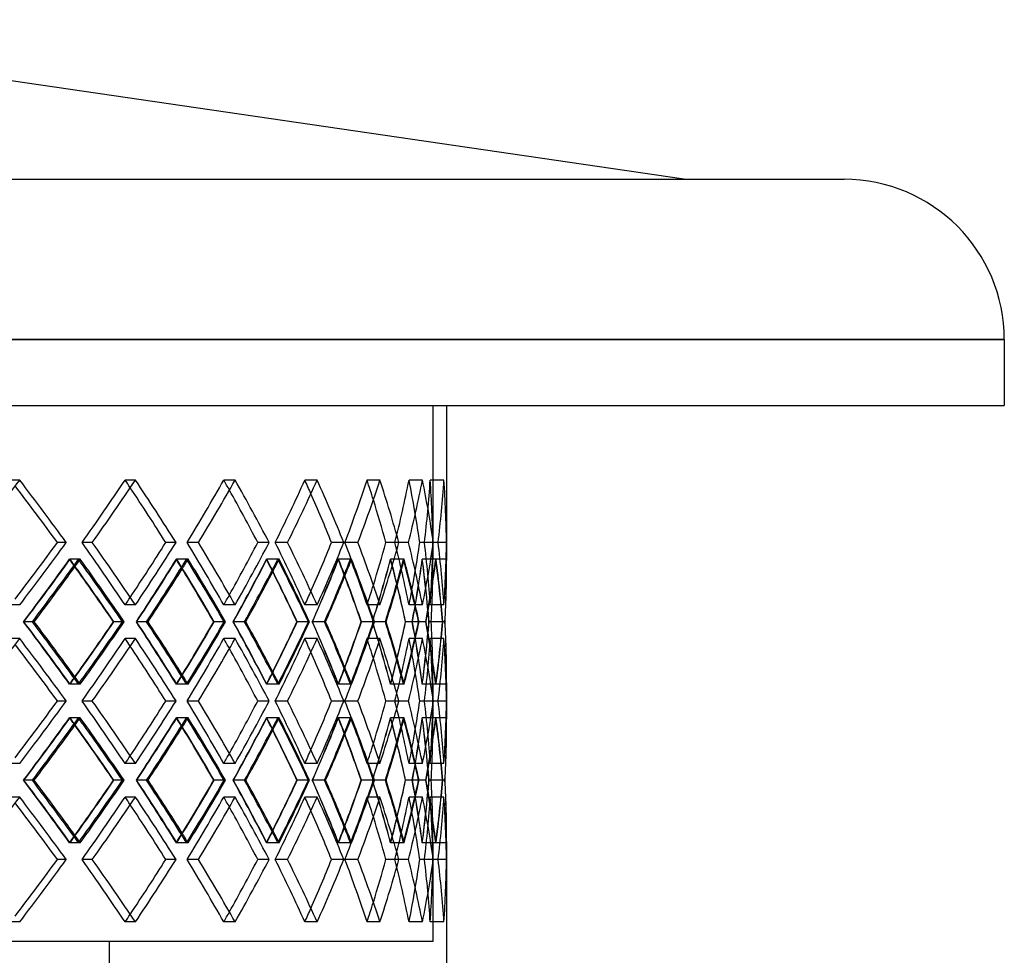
# Model space of a CAD drawing. Header units: millimetres. Extents: x -320 to 320, y -170 to 171.
# Tile 6 of 6: x 141 to 320, y 1 to 171. Entities that reach past the tile are written whole.
import ezdxf

# ---------------------------------------------------------------- set-up
doc = ezdxf.new("R2010")
doc.units = ezdxf.units.MM
doc.layers.add('HIDDEN', color=7, linetype='Continuous')
doc.layers.add('THICK', color=7, linetype='Continuous')

msp = doc.modelspace()

# ---------------------------------------------------------------- linework, layer by layer
at = {"layer": 'HIDDEN'}
for p, q in [((320, 112.43), (0, 112.43)), ((0, 100.5), (216.25, 100.5)), ((216.25, 100.5), (216.25, 72.51)), ((141.23, 86.95), (139.62, 86.95)), ((162.24, 86.95), (160.38, 86.95)), ((162.24, 86.95), (160.38, 86.95)), ((180.35, 86.95), (178.29, 86.95)), ((180.35, 86.95), (178.29, 86.95)), ((195.24, 86.95), (193.01, 86.95)), ((195.24, 86.95), (193.01, 86.95)), ((206.65, 86.95), (204.28, 86.95)), ((206.65, 86.95), (204.28, 86.95)), ((214.37, 86.95), (211.92, 86.95)), ((214.37, 86.95), (211.92, 86.95)), ((218.26, 86.95), (215.77, 86.95)), ((218.26, 86.95), (215.77, 86.95)), ((149.7, 75.62), (148.08, 75.62)), ((154.41, 75.62), (152.56, 75.62)), ((154.41, 75.62), (152.56, 75.62)), ((169.62, 75.62), (167.77, 75.62)), ((173.69, 75.62), (171.62, 75.62)), ((173.69, 75.62), (171.62, 75.62)), ((186.52, 75.62), (184.46, 75.62)), ((189.86, 75.62), (187.63, 75.62)), ((189.86, 75.62), (187.63, 75.62)), ((200.09, 75.62), (197.85, 75.62)), ((202.65, 75.62), (200.29, 75.62)), ((202.65, 75.62), (200.29, 75.62)), ((210.09, 75.62), (207.72, 75.62)), ((211.82, 75.62), (209.37, 75.62)), ((211.82, 75.62), (209.37, 75.62)), ((216.34, 75.62), (213.88, 75.62)), ((217.21, 75.62), (214.71, 75.62)), ((217.21, 75.62), (214.71, 75.62)), ((218.73, 75.62), (216.23, 75.62)), ((217.21, 75.62), (216.23, 75.62)), ((151.91, 72.57), (150.29, 72.57)), ((152.24, 72.57), (150.38, 72.57)), ((171.53, 72.57), (169.68, 72.57)), ((171.82, 72.57), (169.75, 72.57)), ((188.1, 72.57), (186.03, 72.57)), ((188.33, 72.57), (186.09, 72.57)), ((201.3, 72.57), (199.07, 72.57)), ((201.48, 72.57), (199.11, 72.57)), ((210.92, 72.57), (208.55, 72.57)), ((211.04, 72.57), (208.58, 72.57)), ((216.77, 72.57), (214.31, 72.57)), ((216.83, 72.57), (214.33, 72.57)), ((218.75, 72.57), (216.25, 72.57)), ((141.23, 64.28), (139.62, 64.28)), ((162.24, 64.28), (160.38, 64.28)), ((162.24, 64.28), (160.38, 64.28)), ((180.35, 64.28), (178.29, 64.28)), ((180.35, 64.28), (178.29, 64.28)), ((195.24, 64.28), (193.01, 64.28)), ((195.24, 64.28), (193.01, 64.28)), ((206.65, 64.28), (204.28, 64.28)), ((206.65, 64.28), (204.28, 64.28)), ((214.37, 64.28), (211.92, 64.28)), ((214.37, 64.28), (211.92, 64.28)), ((218.26, 64.28), (215.77, 64.28)), ((218.26, 64.28), (215.77, 64.28)), ((143.54, 61.23), (141.93, 61.23)), ((143.54, 61.23), (141.99, 61.23)), ((160.18, 61.23), (158.32, 61.23)), ((164.26, 61.23), (162.41, 61.23)), ((164.26, 61.23), (162.46, 61.23)), ((178.6, 61.23), (176.54, 61.23)), ((182.05, 61.23), (179.99, 61.23)), ((182.05, 61.23), (180.04, 61.23)), ((193.85, 61.23), (191.61, 61.23)), ((196.59, 61.23), (194.36, 61.23)), ((196.59, 61.23), (194.4, 61.23)), ((205.63, 61.23), (203.26, 61.23)), ((207.63, 61.23), (205.26, 61.23)), ((207.63, 61.23), (205.29, 61.23)), ((213.74, 61.23), (211.29, 61.23)), ((214.95, 61.23), (212.5, 61.23)), ((214.95, 61.23), (212.52, 61.23)), ((218.04, 61.23), (215.54, 61.23)), ((218.44, 61.23), (215.95, 61.23)), ((218.44, 61.23), (215.95, 61.23)), ((141.23, 58.19), (139.62, 58.19)), ((162.24, 58.19), (160.38, 58.19)), ((162.24, 58.19), (160.38, 58.19)), ((180.35, 58.19), (178.29, 58.19)), ((180.35, 58.19), (178.29, 58.19)), ((195.24, 58.19), (193.01, 58.19)), ((195.24, 58.19), (193.01, 58.19)), ((206.65, 58.19), (204.28, 58.19)), ((206.65, 58.19), (204.28, 58.19)), ((214.37, 58.19), (211.92, 58.19)), ((214.37, 58.19), (211.92, 58.19)), ((218.26, 58.19), (215.77, 58.19)), ((218.26, 58.19), (215.77, 58.19)), ((151.91, 49.9), (150.29, 49.9)), ((152.24, 49.9), (150.38, 49.9)), ((171.53, 49.9), (169.68, 49.9)), ((171.82, 49.9), (169.75, 49.9)), ((188.1, 49.9), (186.03, 49.9)), ((188.33, 49.9), (186.09, 49.9)), ((201.3, 49.9), (199.07, 49.9)), ((201.48, 49.9), (199.11, 49.9)), ((210.92, 49.9), (208.55, 49.9)), ((211.04, 49.9), (208.58, 49.9)), ((216.77, 49.9), (214.31, 49.9)), ((216.83, 49.9), (214.33, 49.9)), ((216.25, 49.96), (216.25, 43.74)), ((218.75, 49.9), (216.25, 49.9)), ((149.7, 46.85), (148.08, 46.85)), ((154.41, 46.85), (152.56, 46.85)), ((154.41, 46.85), (152.56, 46.85)), ((169.62, 46.85), (167.77, 46.85)), ((173.69, 46.85), (171.62, 46.85)), ((173.69, 46.85), (171.62, 46.85)), ((186.52, 46.85), (184.46, 46.85)), ((189.86, 46.85), (187.63, 46.85)), ((189.86, 46.85), (187.63, 46.85)), ((200.09, 46.85), (197.85, 46.85)), ((202.65, 46.85), (200.29, 46.85)), ((202.65, 46.85), (200.29, 46.85)), ((210.09, 46.85), (207.72, 46.85)), ((211.82, 46.85), (209.37, 46.85)), ((211.82, 46.85), (209.37, 46.85)), ((216.34, 46.85), (213.88, 46.85)), ((217.21, 46.85), (214.71, 46.85)), ((217.21, 46.85), (214.71, 46.85)), ((218.73, 46.85), (216.23, 46.85)), ((217.21, 46.85), (216.23, 46.85)), ((151.91, 43.8), (150.29, 43.8)), ((152.24, 43.8), (150.38, 43.8)), ((171.53, 43.8), (169.68, 43.8)), ((171.82, 43.8), (169.75, 43.8)), ((188.1, 43.8), (186.03, 43.8)), ((188.33, 43.8), (186.09, 43.8)), ((201.3, 43.8), (199.07, 43.8)), ((201.48, 43.8), (199.11, 43.8)), ((210.92, 43.8), (208.55, 43.8)), ((211.04, 43.8), (208.58, 43.8)), ((216.77, 43.8), (214.31, 43.8)), ((216.83, 43.8), (214.33, 43.8)), ((218.75, 43.8), (216.25, 43.8)), ((141.23, 35.51), (139.62, 35.51)), ((162.24, 35.51), (160.38, 35.51)), ((162.24, 35.51), (160.38, 35.51)), ((180.35, 35.51), (178.29, 35.51)), ((180.35, 35.51), (178.29, 35.51)), ((195.24, 35.51), (193.01, 35.51)), ((195.24, 35.51), (193.01, 35.51)), ((206.65, 35.51), (204.28, 35.51)), ((206.65, 35.51), (204.28, 35.51)), ((214.37, 35.51), (211.92, 35.51)), ((214.37, 35.51), (211.92, 35.51)), ((218.26, 35.51), (215.77, 35.51)), ((218.26, 35.51), (215.77, 35.51)), ((143.54, 32.47), (141.93, 32.47)), ((143.54, 32.47), (141.99, 32.47)), ((160.18, 32.47), (158.32, 32.47)), ((164.26, 32.47), (162.41, 32.47)), ((164.26, 32.47), (162.46, 32.47)), ((178.6, 32.47), (176.54, 32.47)), ((182.05, 32.47), (179.99, 32.47)), ((182.05, 32.47), (180.04, 32.47)), ((193.85, 32.47), (191.61, 32.47)), ((196.59, 32.47), (194.36, 32.47)), ((196.59, 32.47), (194.4, 32.47)), ((205.63, 32.47), (203.26, 32.47)), ((207.63, 32.47), (205.26, 32.47)), ((207.63, 32.47), (205.29, 32.47)), ((213.74, 32.47), (211.29, 32.47)), ((214.95, 32.47), (212.5, 32.47)), ((214.95, 32.47), (212.52, 32.47)), ((218.04, 32.47), (215.54, 32.47)), ((218.44, 32.47), (215.95, 32.47)), ((218.44, 32.47), (215.95, 32.47)), ((141.23, 29.42), (139.62, 29.42)), ((162.24, 29.42), (160.38, 29.42)), ((162.24, 29.42), (160.38, 29.42)), ((180.35, 29.42), (178.29, 29.42)), ((180.35, 29.42), (178.29, 29.42)), ((195.24, 29.42), (193.01, 29.42)), ((195.24, 29.42), (193.01, 29.42)), ((206.65, 29.42), (204.28, 29.42)), ((206.65, 29.42), (204.28, 29.42)), ((214.37, 29.42), (211.92, 29.42)), ((214.37, 29.42), (211.92, 29.42)), ((218.26, 29.42), (215.77, 29.42)), ((218.26, 29.42), (215.77, 29.42)), ((151.91, 21.13), (150.29, 21.13)), ((152.24, 21.13), (150.38, 21.13)), ((171.53, 21.13), (169.68, 21.13)), ((171.82, 21.13), (169.75, 21.13)), ((188.1, 21.13), (186.03, 21.13)), ((188.33, 21.13), (186.09, 21.13)), ((201.3, 21.13), (199.07, 21.13)), ((201.48, 21.13), (199.11, 21.13)), ((210.92, 21.13), (208.55, 21.13)), ((211.04, 21.13), (208.58, 21.13)), ((216.77, 21.13), (214.31, 21.13)), ((216.83, 21.13), (214.33, 21.13)), ((216.25, 21.19), (216.25, 3.2)), ((218.75, 21.13), (216.25, 21.13)), ((149.7, 18.08), (148.08, 18.08)), ((154.41, 18.08), (152.56, 18.08)), ((154.41, 18.08), (152.56, 18.08)), ((169.62, 18.08), (167.77, 18.08)), ((173.69, 18.08), (171.62, 18.08)), ((173.69, 18.08), (171.62, 18.08)), ((186.52, 18.08), (184.46, 18.08)), ((189.86, 18.08), (187.63, 18.08)), ((189.86, 18.08), (187.63, 18.08)), ((200.09, 18.08), (197.85, 18.08)), ((202.65, 18.08), (200.29, 18.08)), ((202.65, 18.08), (200.29, 18.08)), ((210.09, 18.08), (207.72, 18.08)), ((211.82, 18.08), (209.37, 18.08)), ((211.82, 18.08), (209.37, 18.08)), ((216.34, 18.08), (213.88, 18.08)), ((217.21, 18.08), (214.71, 18.08)), ((217.21, 18.08), (214.71, 18.08)), ((218.73, 18.08), (216.23, 18.08)), ((217.21, 18.08), (216.23, 18.08)), ((141.23, 6.75), (139.62, 6.75)), ((162.24, 6.75), (160.38, 6.75)), ((162.24, 6.75), (160.38, 6.75)), ((180.35, 6.75), (178.29, 6.75)), ((180.35, 6.75), (178.29, 6.75)), ((195.24, 6.75), (193.01, 6.75)), ((195.24, 6.75), (193.01, 6.75)), ((206.65, 6.75), (204.28, 6.75)), ((206.65, 6.75), (204.28, 6.75)), ((214.37, 6.75), (211.92, 6.75)), ((214.37, 6.75), (211.92, 6.75)), ((218.26, 6.75), (215.77, 6.75)), ((218.26, 6.75), (215.77, 6.75)), ((216.25, 3.2), (0, 3.2)), ((157.5, 3.2), (157.5, -170.5))]:
    msp.add_line(p, q, dxfattribs=at)
for centre, major_axis, ratio, start_param, end_param in [((0, 86.95), (205.42, -205.42), 0.366074, 1.16803, 1.219874), ((0, 86.95), (197.65, 197.65), 0.443894, -1.205475, -1.153031), ((0, 86.95), (-197.65, -197.65), 0.443894, 1.936118, 1.988561), ((0, 86.95), (-197.65, 197.65), 0.443894, -1.994953, -1.988561), ((0, 86.95), (199.94, -199.94), 0.443894, 1.101188, 1.153031), ((0, 86.95), (191.35, 191.35), 0.526481, -1.138632, -1.086189), ((0, 86.95), (-191.35, -191.35), 0.526481, 2.00296, 2.055404), ((0, 86.95), (-191.35, 191.35), 0.526481, -2.063825, -2.055404), ((0, 86.95), (193.56, -193.56), 0.526481, 1.034345, 1.086189), ((0, 86.95), (184.19, 184.19), 0.615102, -1.07179, -1.019347), ((0, 86.95), (-184.19, -184.19), 0.615102, 2.069803, 2.122246), ((0, 86.95), (-184.19, 184.19), 0.615102, -2.133686, -2.122246), ((0, 86.95), (186.32, -186.32), 0.615102, 0.967503, 1.019347), ((0, 86.95), (176.22, 176.22), 0.711334, -1.004948, -0.952504), ((0, 86.95), (-176.22, -176.22), 0.711334, 2.136645, 2.189088), ((0, 86.95), (-176.22, 176.22), 0.711334, -2.205738, -2.189088), ((0, 86.95), (178.25, -178.25), 0.711334, 0.900661, 0.952504), ((0, 86.95), (167.45, 167.45), 0.817189, -0.938105, -0.885662), ((0, 86.95), (-167.45, -167.45), 0.817189, 2.203487, 2.255931), ((0, 86.95), (-167.45, 167.45), 0.817189, -2.284384, -2.255931), ((0, 86.95), (169.39, -169.39), 0.817189, 0.833818, 0.885662), ((0, 86.95), (157.94, 157.94), 0.935296, -0.871263, -0.818819), ((0, 86.95), (-157.94, -157.94), 0.935296, 2.27033, 2.322773), ((0, 86.95), (-157.94, 157.94), 0.935296, -2.375217, -2.322773), ((0, 86.95), (159.76, -159.76), 0.935296, 0.766976, 0.818819), ((0, 64.28), (205.42, 205.42), 0.366074, -1.219874, -1.16803), ((0, 64.28), (197.65, -197.65), 0.443894, 1.153031, 1.205475), ((0, 64.28), (-197.65, 197.65), 0.443894, -1.988561, -1.936118), ((0, 64.28), (199.94, 199.94), 0.443894, -1.153031, -1.101188), ((0, 64.28), (191.35, -191.35), 0.526481, 1.086189, 1.138632), ((0, 64.28), (-191.35, 191.35), 0.526481, -2.055404, -2.00296), ((0, 64.28), (193.56, 193.56), 0.526481, -1.086189, -1.034345), ((0, 64.28), (184.19, -184.19), 0.615102, 1.019347, 1.07179), ((0, 64.28), (-184.19, 184.19), 0.615102, -2.122246, -2.069803), ((0, 64.28), (186.32, 186.32), 0.615102, -1.019347, -0.967503), ((0, 64.28), (176.22, -176.22), 0.711334, 0.952504, 1.004948), ((0, 64.28), (-176.22, 176.22), 0.711334, -2.189088, -2.136645), ((0, 64.28), (178.25, 178.25), 0.711334, -0.952504, -0.900661), ((0, 64.28), (167.45, -167.45), 0.817189, 0.885662, 0.938105), ((0, 64.28), (-167.45, 167.45), 0.817189, -2.255931, -2.203487), ((0, 64.28), (169.39, 169.39), 0.817189, -0.885662, -0.833818), ((0, 64.28), (157.94, -157.94), 0.935296, 0.818819, 0.871263), ((0, 64.28), (-157.94, 157.94), 0.935296, -2.322773, -2.27033), ((0, 64.28), (-157.94, -157.94), 0.935296, 2.322773, 2.375217), ((0, 64.28), (159.76, 159.76), 0.935296, -0.818819, -0.766976), ((0, 58.19), (-203.07, -203.07), 0.366074, 1.935813, 1.988281), ((0, 86.95), (197.65, 197.65), 0.443894, -1.272245, -1.219593), ((0, 86.95), (-203.07, 203.07), 0.366074, -1.993482, -1.988281), ((0, 58.19), (197.65, -197.65), 0.443894, 1.167125, 1.219593), ((0, 86.95), (199.94, 199.94), 0.443894, -1.22502, -1.218831), ((0, 58.19), (199.94, -199.94), 0.443894, 1.166964, 1.218831), ((0, 58.19), (-197.65, -197.65), 0.443894, 2.002655, 2.055123), ((0, 86.95), (191.35, 191.35), 0.526481, -1.205403, -1.152751), ((0, 86.95), (-197.65, 197.65), 0.443894, -2.062052, -2.055123), ((0, 58.19), (191.35, -191.35), 0.526481, 1.100283, 1.152751), ((0, 86.95), (193.56, 193.56), 0.526481, -1.159888, -1.151989), ((0, 58.19), (193.56, -193.56), 0.526481, 1.100121, 1.151989), ((0, 58.19), (-191.35, -191.35), 0.526481, 2.069497, 2.121965), ((0, 86.95), (184.19, 184.19), 0.615102, -1.138561, -1.085908), ((0, 86.95), (-191.35, 191.35), 0.526481, -2.13133, -2.121965), ((0, 58.19), (184.19, -184.19), 0.615102, 1.03344, 1.085908), ((0, 86.95), (186.32, 186.32), 0.615102, -1.095461, -1.085146), ((0, 58.19), (186.32, -186.32), 0.615102, 1.033279, 1.085146), ((0, 58.19), (-184.19, -184.19), 0.615102, 2.13634, 2.188808), ((0, 86.95), (176.22, 176.22), 0.711334, -1.071718, -1.019066), ((0, 86.95), (-184.19, 184.19), 0.615102, -2.202039, -2.188808), ((0, 58.19), (176.22, -176.22), 0.711334, 0.966598, 1.019066), ((0, 86.95), (178.25, 178.25), 0.711334, -1.032453, -1.018304), ((0, 58.19), (178.25, -178.25), 0.711334, 0.966437, 1.018304), ((0, 58.19), (-176.22, -176.22), 0.711334, 2.203182, 2.25565), ((0, 86.95), (167.45, 167.45), 0.817189, -1.004876, -0.952223), ((0, 86.95), (-176.22, 176.22), 0.711334, -2.276336, -2.25565), ((0, 58.19), (167.45, -167.45), 0.817189, 0.899755, 0.952223), ((0, 86.95), (169.39, 169.39), 0.817189, -0.973017, -0.951462), ((0, 58.19), (169.39, -169.39), 0.817189, 0.899594, 0.951462), ((0, 58.19), (-167.45, -167.45), 0.817189, 2.270024, 2.322493), ((0, 86.95), (157.94, 157.94), 0.935296, -0.938033, -0.885381), ((0, 86.95), (-167.45, 167.45), 0.817189, -2.365007, -2.322493), ((0, 58.19), (157.94, -157.94), 0.935296, 0.832913, 0.885381), ((0, 86.95), (159.76, 159.76), 0.935296, -0.927942, -0.884619), ((0, 58.19), (-157.94, -157.94), 0.935296, 2.336867, 2.389335), ((0, 86.95), (-157.94, 157.94), 0.935296, -2.441987, -2.389616), ((0, 86.95), (-157.94, 157.94), 0.935296, -2.389616, -2.389335), ((0, 58.19), (159.76, -159.76), 0.935296, 0.832752, 0.884619), ((0, 64.28), (-167.45, -167.45), 0.817189, 2.255931, 2.284384), ((0, 64.28), (-184.19, -184.19), 0.615102, 2.122246, 2.133686), ((0, 64.28), (-176.22, -176.22), 0.711334, 2.189088, 2.205738), ((0, 64.28), (-197.65, -197.65), 0.443894, 1.988561, 1.994953), ((0, 64.28), (-191.35, -191.35), 0.526481, 2.055404, 2.063825), ((0, 64.28), (-203.07, 203.07), 0.366074, -1.988281, -1.935813), ((0, 35.51), (197.65, -197.65), 0.443894, 1.219593, 1.272245), ((0, 64.28), (197.65, 197.65), 0.443894, -1.219593, -1.167125), ((0, 64.28), (199.94, 199.94), 0.443894, -1.218831, -1.166964), ((0, 64.28), (-197.65, 197.65), 0.443894, -2.055123, -2.002655), ((0, 35.51), (191.35, -191.35), 0.526481, 1.152751, 1.205403), ((0, 64.28), (191.35, 191.35), 0.526481, -1.152751, -1.100283), ((0, 64.28), (193.56, 193.56), 0.526481, -1.151989, -1.100121), ((0, 64.28), (-191.35, 191.35), 0.526481, -2.121965, -2.069497), ((0, 35.51), (184.19, -184.19), 0.615102, 1.085908, 1.138561), ((0, 64.28), (184.19, 184.19), 0.615102, -1.085908, -1.03344), ((0, 64.28), (186.32, 186.32), 0.615102, -1.085146, -1.033279), ((0, 64.28), (-184.19, 184.19), 0.615102, -2.188808, -2.13634), ((0, 35.51), (176.22, -176.22), 0.711334, 1.019066, 1.071718), ((0, 64.28), (176.22, 176.22), 0.711334, -1.019066, -0.966598), ((0, 64.28), (178.25, 178.25), 0.711334, -1.018304, -0.966437), ((0, 64.28), (-176.22, 176.22), 0.711334, -2.25565, -2.203182), ((0, 35.51), (167.45, -167.45), 0.817189, 0.952223, 1.004876), ((0, 64.28), (167.45, 167.45), 0.817189, -0.952223, -0.899755), ((0, 64.28), (169.39, 169.39), 0.817189, -0.951462, -0.899594), ((0, 64.28), (-167.45, 167.45), 0.817189, -2.322493, -2.270024), ((0, 35.51), (157.94, -157.94), 0.935296, 0.885381, 0.938033), ((0, 64.28), (157.94, 157.94), 0.935296, -0.885381, -0.832913), ((0, 64.28), (-157.94, 157.94), 0.935296, -2.389335, -2.336867), ((0, 35.51), (-157.94, -157.94), 0.935296, 2.389616, 2.441987), ((0, 64.28), (159.76, 159.76), 0.935296, -0.884619, -0.832752), ((0, 35.51), (-167.45, -167.45), 0.817189, 2.322493, 2.365007), ((0, 35.51), (159.76, -159.76), 0.935296, 0.884619, 0.927942), ((0, 58.19), (205.42, -205.42), 0.366074, 1.16803, 1.219874), ((0, 58.19), (197.65, 197.65), 0.443894, -1.205475, -1.153031), ((0, 58.19), (-197.65, -197.65), 0.443894, 1.936118, 1.988561), ((0, 58.19), (-197.65, 197.65), 0.443894, -1.994953, -1.988561), ((0, 58.19), (199.94, -199.94), 0.443894, 1.101188, 1.153031), ((0, 58.19), (191.35, 191.35), 0.526481, -1.138632, -1.086189), ((0, 58.19), (-191.35, -191.35), 0.526481, 2.00296, 2.055404), ((0, 58.19), (-191.35, 191.35), 0.526481, -2.063825, -2.055404), ((0, 58.19), (193.56, -193.56), 0.526481, 1.034345, 1.086189), ((0, 58.19), (184.19, 184.19), 0.615102, -1.07179, -1.019347), ((0, 58.19), (-184.19, -184.19), 0.615102, 2.069803, 2.122246), ((0, 58.19), (-184.19, 184.19), 0.615102, -2.133686, -2.122246), ((0, 58.19), (186.32, -186.32), 0.615102, 0.967503, 1.019347), ((0, 58.19), (176.22, 176.22), 0.711334, -1.004948, -0.952504), ((0, 58.19), (-176.22, -176.22), 0.711334, 2.136645, 2.189088), ((0, 58.19), (-176.22, 176.22), 0.711334, -2.205738, -2.189088), ((0, 58.19), (178.25, -178.25), 0.711334, 0.900661, 0.952504), ((0, 58.19), (167.45, 167.45), 0.817189, -0.938105, -0.885662), ((0, 58.19), (-167.45, -167.45), 0.817189, 2.203487, 2.255931), ((0, 58.19), (-167.45, 167.45), 0.817189, -2.284384, -2.255931), ((0, 58.19), (169.39, -169.39), 0.817189, 0.833818, 0.885662), ((0, 58.19), (157.94, 157.94), 0.935296, -0.871263, -0.818819), ((0, 58.19), (-157.94, -157.94), 0.935296, 2.27033, 2.322773), ((0, 58.19), (-157.94, 157.94), 0.935296, -2.375217, -2.322773), ((0, 58.19), (159.76, -159.76), 0.935296, 0.766976, 0.818819), ((0, 35.51), (-176.22, -176.22), 0.711334, 2.25565, 2.276336), ((0, 35.51), (169.39, -169.39), 0.817189, 0.951462, 0.973017), ((0, 35.51), (-191.35, -191.35), 0.526481, 2.121965, 2.13133), ((0, 35.51), (186.32, -186.32), 0.615102, 1.085146, 1.095461), ((0, 35.51), (-184.19, -184.19), 0.615102, 2.188808, 2.202039), ((0, 35.51), (178.25, -178.25), 0.711334, 1.018304, 1.032453), ((0, 35.51), (-203.07, -203.07), 0.366074, 1.988281, 1.993482), ((0, 35.51), (199.94, -199.94), 0.443894, 1.218831, 1.22502), ((0, 35.51), (-197.65, -197.65), 0.443894, 2.055123, 2.062052), ((0, 35.51), (193.56, -193.56), 0.526481, 1.151989, 1.159888), ((0, 35.51), (-157.94, -157.94), 0.935296, 2.389335, 2.389616), ((0, 35.51), (205.42, 205.42), 0.366074, -1.219874, -1.16803), ((0, 35.51), (197.65, -197.65), 0.443894, 1.153031, 1.205475), ((0, 35.51), (-197.65, 197.65), 0.443894, -1.988561, -1.936118), ((0, 35.51), (199.94, 199.94), 0.443894, -1.153031, -1.101188), ((0, 35.51), (191.35, -191.35), 0.526481, 1.086189, 1.138632), ((0, 35.51), (-191.35, 191.35), 0.526481, -2.055404, -2.00296), ((0, 35.51), (193.56, 193.56), 0.526481, -1.086189, -1.034345), ((0, 35.51), (184.19, -184.19), 0.615102, 1.019347, 1.07179), ((0, 35.51), (-184.19, 184.19), 0.615102, -2.122246, -2.069803), ((0, 35.51), (186.32, 186.32), 0.615102, -1.019347, -0.967503), ((0, 35.51), (176.22, -176.22), 0.711334, 0.952504, 1.004948), ((0, 35.51), (-176.22, 176.22), 0.711334, -2.189088, -2.136645), ((0, 35.51), (178.25, 178.25), 0.711334, -0.952504, -0.900661), ((0, 35.51), (167.45, -167.45), 0.817189, 0.885662, 0.938105), ((0, 35.51), (-167.45, 167.45), 0.817189, -2.255931, -2.203487), ((0, 35.51), (169.39, 169.39), 0.817189, -0.885662, -0.833818), ((0, 35.51), (157.94, -157.94), 0.935296, 0.818819, 0.871263), ((0, 35.51), (-157.94, 157.94), 0.935296, -2.322773, -2.27033), ((0, 35.51), (-157.94, -157.94), 0.935296, 2.322773, 2.375217), ((0, 35.51), (159.76, 159.76), 0.935296, -0.818819, -0.766976), ((0, 29.42), (-203.07, -203.07), 0.366074, 1.935813, 1.988281), ((0, 58.19), (197.65, 197.65), 0.443894, -1.272245, -1.219593), ((0, 58.19), (-203.07, 203.07), 0.366074, -1.993482, -1.988281), ((0, 29.42), (197.65, -197.65), 0.443894, 1.167125, 1.219593), ((0, 58.19), (199.94, 199.94), 0.443894, -1.22502, -1.218831), ((0, 29.42), (199.94, -199.94), 0.443894, 1.166964, 1.218831), ((0, 29.42), (-197.65, -197.65), 0.443894, 2.002655, 2.055123), ((0, 58.19), (191.35, 191.35), 0.526481, -1.205403, -1.152751), ((0, 58.19), (-197.65, 197.65), 0.443894, -2.062052, -2.055123), ((0, 29.42), (191.35, -191.35), 0.526481, 1.100283, 1.152751), ((0, 58.19), (193.56, 193.56), 0.526481, -1.159888, -1.151989), ((0, 29.42), (193.56, -193.56), 0.526481, 1.100121, 1.151989), ((0, 29.42), (-191.35, -191.35), 0.526481, 2.069497, 2.121965), ((0, 58.19), (184.19, 184.19), 0.615102, -1.138561, -1.085908), ((0, 58.19), (-191.35, 191.35), 0.526481, -2.13133, -2.121965), ((0, 29.42), (184.19, -184.19), 0.615102, 1.03344, 1.085908), ((0, 58.19), (186.32, 186.32), 0.615102, -1.095461, -1.085146), ((0, 29.42), (186.32, -186.32), 0.615102, 1.033279, 1.085146), ((0, 29.42), (-184.19, -184.19), 0.615102, 2.13634, 2.188808), ((0, 58.19), (176.22, 176.22), 0.711334, -1.071718, -1.019066), ((0, 58.19), (-184.19, 184.19), 0.615102, -2.202039, -2.188808), ((0, 29.42), (176.22, -176.22), 0.711334, 0.966598, 1.019066), ((0, 58.19), (178.25, 178.25), 0.711334, -1.032453, -1.018304), ((0, 29.42), (178.25, -178.25), 0.711334, 0.966437, 1.018304), ((0, 29.42), (-176.22, -176.22), 0.711334, 2.203182, 2.25565), ((0, 58.19), (167.45, 167.45), 0.817189, -1.004876, -0.952223), ((0, 58.19), (-176.22, 176.22), 0.711334, -2.276336, -2.25565), ((0, 29.42), (167.45, -167.45), 0.817189, 0.899755, 0.952223), ((0, 58.19), (169.39, 169.39), 0.817189, -0.973017, -0.951462), ((0, 29.42), (169.39, -169.39), 0.817189, 0.899594, 0.951462), ((0, 29.42), (-167.45, -167.45), 0.817189, 2.270024, 2.322493), ((0, 58.19), (157.94, 157.94), 0.935296, -0.938033, -0.885381), ((0, 58.19), (-167.45, 167.45), 0.817189, -2.365007, -2.322493), ((0, 29.42), (157.94, -157.94), 0.935296, 0.832913, 0.885381), ((0, 58.19), (159.76, 159.76), 0.935296, -0.927942, -0.884619), ((0, 29.42), (-157.94, -157.94), 0.935296, 2.336867, 2.389335), ((0, 58.19), (-157.94, 157.94), 0.935296, -2.441987, -2.389616), ((0, 58.19), (-157.94, 157.94), 0.935296, -2.389616, -2.389335), ((0, 29.42), (159.76, -159.76), 0.935296, 0.832752, 0.884619), ((0, 35.51), (-167.45, -167.45), 0.817189, 2.255931, 2.284384), ((0, 35.51), (-184.19, -184.19), 0.615102, 2.122246, 2.133686), ((0, 35.51), (-176.22, -176.22), 0.711334, 2.189088, 2.205738), ((0, 35.51), (-197.65, -197.65), 0.443894, 1.988561, 1.994953), ((0, 35.51), (-191.35, -191.35), 0.526481, 2.055404, 2.063825), ((0, 35.51), (-203.07, 203.07), 0.366074, -1.988281, -1.935813), ((0, 6.75), (197.65, -197.65), 0.443894, 1.219593, 1.272245), ((0, 35.51), (197.65, 197.65), 0.443894, -1.219593, -1.167125), ((0, 35.51), (199.94, 199.94), 0.443894, -1.218831, -1.166964), ((0, 35.51), (-197.65, 197.65), 0.443894, -2.055123, -2.002655), ((0, 6.75), (191.35, -191.35), 0.526481, 1.152751, 1.205403), ((0, 35.51), (191.35, 191.35), 0.526481, -1.152751, -1.100283), ((0, 35.51), (193.56, 193.56), 0.526481, -1.151989, -1.100121), ((0, 35.51), (-191.35, 191.35), 0.526481, -2.121965, -2.069497), ((0, 6.75), (184.19, -184.19), 0.615102, 1.085908, 1.138561), ((0, 35.51), (184.19, 184.19), 0.615102, -1.085908, -1.03344), ((0, 35.51), (186.32, 186.32), 0.615102, -1.085146, -1.033279), ((0, 35.51), (-184.19, 184.19), 0.615102, -2.188808, -2.13634), ((0, 6.75), (176.22, -176.22), 0.711334, 1.019066, 1.071718), ((0, 35.51), (176.22, 176.22), 0.711334, -1.019066, -0.966598), ((0, 35.51), (178.25, 178.25), 0.711334, -1.018304, -0.966437), ((0, 35.51), (-176.22, 176.22), 0.711334, -2.25565, -2.203182), ((0, 6.75), (167.45, -167.45), 0.817189, 0.952223, 1.004876), ((0, 35.51), (167.45, 167.45), 0.817189, -0.952223, -0.899755), ((0, 35.51), (169.39, 169.39), 0.817189, -0.951462, -0.899594), ((0, 35.51), (-167.45, 167.45), 0.817189, -2.322493, -2.270024), ((0, 6.75), (157.94, -157.94), 0.935296, 0.885381, 0.938033), ((0, 35.51), (157.94, 157.94), 0.935296, -0.885381, -0.832913), ((0, 35.51), (-157.94, 157.94), 0.935296, -2.389335, -2.336867), ((0, 6.75), (-157.94, -157.94), 0.935296, 2.389616, 2.441987), ((0, 35.51), (159.76, 159.76), 0.935296, -0.884619, -0.832752), ((0, 6.75), (159.76, -159.76), 0.935296, 0.884619, 0.927942), ((0, 29.42), (205.42, -205.42), 0.366074, 1.16803, 1.219874), ((0, 29.42), (197.65, 197.65), 0.443894, -1.205475, -1.153031), ((0, 29.42), (-197.65, -197.65), 0.443894, 1.936118, 1.988561), ((0, 29.42), (-197.65, 197.65), 0.443894, -1.994953, -1.988561), ((0, 29.42), (199.94, -199.94), 0.443894, 1.101188, 1.153031), ((0, 29.42), (191.35, 191.35), 0.526481, -1.138632, -1.086189), ((0, 29.42), (-191.35, -191.35), 0.526481, 2.00296, 2.055404), ((0, 29.42), (-191.35, 191.35), 0.526481, -2.063825, -2.055404), ((0, 29.42), (193.56, -193.56), 0.526481, 1.034345, 1.086189), ((0, 29.42), (184.19, 184.19), 0.615102, -1.07179, -1.019347), ((0, 29.42), (-184.19, -184.19), 0.615102, 2.069803, 2.122246), ((0, 29.42), (-184.19, 184.19), 0.615102, -2.133686, -2.122246), ((0, 29.42), (186.32, -186.32), 0.615102, 0.967503, 1.019347), ((0, 29.42), (176.22, 176.22), 0.711334, -1.004948, -0.952504), ((0, 29.42), (-176.22, -176.22), 0.711334, 2.136645, 2.189088), ((0, 29.42), (-176.22, 176.22), 0.711334, -2.205738, -2.189088), ((0, 29.42), (178.25, -178.25), 0.711334, 0.900661, 0.952504), ((0, 29.42), (167.45, 167.45), 0.817189, -0.938105, -0.885662), ((0, 29.42), (-167.45, -167.45), 0.817189, 2.203487, 2.255931), ((0, 29.42), (-167.45, 167.45), 0.817189, -2.284384, -2.255931), ((0, 6.75), (-167.45, -167.45), 0.817189, 2.322493, 2.365007), ((0, 29.42), (169.39, -169.39), 0.817189, 0.833818, 0.885662), ((0, 29.42), (157.94, 157.94), 0.935296, -0.871263, -0.818819), ((0, 29.42), (-157.94, -157.94), 0.935296, 2.27033, 2.322773), ((0, 29.42), (-157.94, 157.94), 0.935296, -2.375217, -2.322773), ((0, 29.42), (159.76, -159.76), 0.935296, 0.766976, 0.818819), ((0, 6.75), (-176.22, -176.22), 0.711334, 2.25565, 2.276336), ((0, 6.75), (169.39, -169.39), 0.817189, 0.951462, 0.973017), ((0, 6.75), (186.32, -186.32), 0.615102, 1.085146, 1.095461), ((0, 6.75), (-184.19, -184.19), 0.615102, 2.188808, 2.202039), ((0, 6.75), (178.25, -178.25), 0.711334, 1.018304, 1.032453), ((0, 6.75), (-203.07, -203.07), 0.366074, 1.988281, 1.993482), ((0, 6.75), (199.94, -199.94), 0.443894, 1.218831, 1.22502), ((0, 6.75), (-197.65, -197.65), 0.443894, 2.055123, 2.062052), ((0, 6.75), (193.56, -193.56), 0.526481, 1.151989, 1.159888), ((0, 6.75), (-191.35, -191.35), 0.526481, 2.121965, 2.13133), ((0, 6.75), (-157.94, -157.94), 0.935296, 2.389335, 2.389616), ((0, 6.75), (205.42, 205.42), 0.366074, -1.219874, -1.16803), ((0, 6.75), (197.65, -197.65), 0.443894, 1.153031, 1.205475), ((0, 6.75), (-197.65, 197.65), 0.443894, -1.988561, -1.936118), ((0, 6.75), (199.94, 199.94), 0.443894, -1.153031, -1.101188), ((0, 6.75), (191.35, -191.35), 0.526481, 1.086189, 1.138632), ((0, 6.75), (-191.35, 191.35), 0.526481, -2.055404, -2.00296), ((0, 6.75), (193.56, 193.56), 0.526481, -1.086189, -1.034345), ((0, 6.75), (184.19, -184.19), 0.615102, 1.019347, 1.07179), ((0, 6.75), (-184.19, 184.19), 0.615102, -2.122246, -2.069803), ((0, 6.75), (186.32, 186.32), 0.615102, -1.019347, -0.967503), ((0, 6.75), (176.22, -176.22), 0.711334, 0.952504, 1.004948), ((0, 6.75), (-176.22, 176.22), 0.711334, -2.189088, -2.136645), ((0, 6.75), (178.25, 178.25), 0.711334, -0.952504, -0.900661), ((0, 6.75), (167.45, -167.45), 0.817189, 0.885662, 0.938105), ((0, 6.75), (-167.45, 167.45), 0.817189, -2.255931, -2.203487), ((0, 6.75), (169.39, 169.39), 0.817189, -0.885662, -0.833818), ((0, 6.75), (157.94, -157.94), 0.935296, 0.818819, 0.871263), ((0, 6.75), (-157.94, 157.94), 0.935296, -2.322773, -2.27033), ((0, 6.75), (-157.94, -157.94), 0.935296, 2.322773, 2.375217), ((0, 6.75), (159.76, 159.76), 0.935296, -0.818819, -0.766976), ((0, 6.75), (-167.45, -167.45), 0.817189, 2.255931, 2.284384), ((0, 6.75), (-184.19, -184.19), 0.615102, 2.122246, 2.133686), ((0, 6.75), (-176.22, -176.22), 0.711334, 2.189088, 2.205738), ((0, 6.75), (-197.65, -197.65), 0.443894, 1.988561, 1.994953), ((0, 6.75), (-191.35, -191.35), 0.526481, 2.055404, 2.063825)]:
    msp.add_ellipse(centre, major_axis=major_axis, ratio=ratio, start_param=start_param, end_param=end_param, dxfattribs=at)
at = {"layer": 'THICK'}
for p, q in [((261.8, 141.53), (64, 170.5)), ((0, 141.53), (290.9, 141.53)), ((0, 112.43), (320, 112.43)), ((320, 112.43), (320, 100.5)), ((0, 100.5), (320, 100.5)), ((218.75, 100.5), (218.75, 72.34)), ((149.7, 75.62), (148.08, 75.62)), ((169.62, 75.62), (167.77, 75.62)), ((186.52, 75.62), (184.46, 75.62)), ((200.09, 75.62), (197.85, 75.62)), ((210.09, 75.62), (207.72, 75.62)), ((216.34, 75.62), (213.88, 75.62)), ((218.73, 75.62), (217.21, 75.62)), ((143.86, 61.23), (143.54, 61.23)), ((159.89, 61.23), (158.27, 61.23)), ((164.54, 61.23), (164.26, 61.23)), ((178.36, 61.23), (176.5, 61.23)), ((182.28, 61.23), (182.05, 61.23)), ((193.65, 61.23), (191.58, 61.23)), ((196.78, 61.23), (196.59, 61.23)), ((205.48, 61.23), (203.24, 61.23)), ((207.76, 61.23), (207.63, 61.23)), ((213.65, 61.23), (211.27, 61.23)), ((215.03, 61.23), (214.95, 61.23)), ((218, 61.23), (215.54, 61.23)), ((218.47, 61.23), (218.44, 61.23)), ((218.75, 50.13), (218.75, 43.57)), ((149.7, 46.85), (148.08, 46.85)), ((169.62, 46.85), (167.77, 46.85)), ((186.52, 46.85), (184.46, 46.85)), ((200.09, 46.85), (197.85, 46.85)), ((210.09, 46.85), (207.72, 46.85)), ((216.34, 46.85), (213.88, 46.85)), ((218.73, 46.85), (217.21, 46.85)), ((143.86, 32.47), (143.54, 32.47)), ((159.89, 32.47), (158.27, 32.47)), ((164.54, 32.47), (164.26, 32.47)), ((178.36, 32.47), (176.5, 32.47)), ((182.28, 32.47), (182.05, 32.47)), ((193.65, 32.47), (191.58, 32.47)), ((196.78, 32.47), (196.59, 32.47)), ((205.48, 32.47), (203.24, 32.47)), ((207.76, 32.47), (207.63, 32.47)), ((213.65, 32.47), (211.27, 32.47)), ((215.03, 32.47), (214.95, 32.47)), ((218, 32.47), (215.54, 32.47)), ((218.47, 32.47), (218.44, 32.47)), ((218.75, 21.36), (218.75, -1.8)), ((149.7, 18.08), (148.08, 18.08)), ((169.62, 18.08), (167.77, 18.08)), ((186.52, 18.08), (184.46, 18.08)), ((200.09, 18.08), (197.85, 18.08)), ((210.09, 18.08), (207.72, 18.08)), ((216.34, 18.08), (213.88, 18.08)), ((218.73, 18.08), (217.21, 18.08))]:
    msp.add_line(p, q, dxfattribs=at)
msp.add_arc((290.9, 112.43), 29.1, 0, 90, dxfattribs=at)
for centre, major_axis, ratio, start_param, end_param in [((0, 86.95), (-205.42, -205.42), 0.366074, 1.869875, 1.921719), ((0, 86.95), (-203.07, 203.07), 0.366074, -1.974162, -1.926606), ((0, 86.95), (-205.42, 205.42), 0.366074, -1.973562, -1.921719), ((0, 86.95), (-199.94, -199.94), 0.443894, 1.936718, 1.988561), ((0, 86.95), (-199.94, 199.94), 0.443894, -2.040405, -1.988561), ((0, 86.95), (-193.56, -193.56), 0.526481, 2.00356, 2.055404), ((0, 86.95), (-193.56, 193.56), 0.526481, -2.107247, -2.055404), ((0, 86.95), (-186.32, -186.32), 0.615102, 2.070403, 2.122246), ((0, 86.95), (-186.32, 186.32), 0.615102, -2.17409, -2.122246), ((0, 86.95), (-178.25, -178.25), 0.711334, 2.137245, 2.189088), ((0, 86.95), (-178.25, 178.25), 0.711334, -2.240932, -2.189088), ((0, 86.95), (-169.39, -169.39), 0.817189, 2.204087, 2.255931), ((0, 86.95), (-169.39, 169.39), 0.817189, -2.307774, -2.255931), ((0, 86.95), (-159.76, -159.76), 0.935296, 2.27093, 2.322773), ((0, 86.95), (-159.76, 159.76), 0.935296, -2.374617, -2.322773), ((0, 86.95), (-197.65, 197.65), 0.443894, -2.041005, -1.994953), ((0, 86.95), (-191.35, 191.35), 0.526481, -2.107847, -2.063825), ((0, 86.95), (-184.19, 184.19), 0.615102, -2.17469, -2.133686), ((0, 86.95), (-176.22, 176.22), 0.711334, -2.241532, -2.205738), ((0, 86.95), (-167.45, 167.45), 0.817189, -2.308374, -2.284384), ((0, 64.28), (-203.07, -203.07), 0.366074, 1.926606, 1.974162), ((0, 64.28), (-205.42, -205.42), 0.366074, 1.921719, 1.973562), ((0, 64.28), (-199.94, 199.94), 0.443894, -1.988561, -1.936718), ((0, 64.28), (-197.65, -197.65), 0.443894, 1.994953, 2.041005), ((0, 64.28), (-199.94, -199.94), 0.443894, 1.988561, 2.040405), ((0, 64.28), (-193.56, 193.56), 0.526481, -2.055404, -2.00356), ((0, 64.28), (-191.35, -191.35), 0.526481, 2.063825, 2.107847), ((0, 64.28), (-193.56, -193.56), 0.526481, 2.055404, 2.107247), ((0, 64.28), (-186.32, 186.32), 0.615102, -2.122246, -2.070403), ((0, 64.28), (-184.19, -184.19), 0.615102, 2.133686, 2.17469), ((0, 64.28), (-186.32, -186.32), 0.615102, 2.122246, 2.17409), ((0, 64.28), (-178.25, 178.25), 0.711334, -2.189088, -2.137245), ((0, 64.28), (-176.22, -176.22), 0.711334, 2.205738, 2.241532), ((0, 64.28), (-178.25, -178.25), 0.711334, 2.189088, 2.240932), ((0, 64.28), (-169.39, 169.39), 0.817189, -2.255931, -2.204087), ((0, 64.28), (-167.45, -167.45), 0.817189, 2.284384, 2.308374), ((0, 64.28), (-169.39, -169.39), 0.817189, 2.255931, 2.307774), ((0, 64.28), (-159.76, 159.76), 0.935296, -2.322773, -2.27093), ((0, 64.28), (-159.76, -159.76), 0.935296, 2.322773, 2.374617), ((0, 58.19), (-205.42, -205.42), 0.366074, 1.935651, 1.987519), ((0, 86.95), (-205.42, 205.42), 0.366074, -2.039564, -1.987519), ((0, 58.19), (-199.94, -199.94), 0.443894, 2.002494, 2.054361), ((0, 86.95), (-199.94, 199.94), 0.443894, -2.106407, -2.054361), ((0, 58.19), (-193.56, -193.56), 0.526481, 2.069336, 2.121204), ((0, 86.95), (-193.56, 193.56), 0.526481, -2.173249, -2.121204), ((0, 58.19), (-186.32, -186.32), 0.615102, 2.136179, 2.188046), ((0, 86.95), (-186.32, 186.32), 0.615102, -2.240091, -2.188046), ((0, 58.19), (-178.25, -178.25), 0.711334, 2.203021, 2.254888), ((0, 86.95), (-178.25, 178.25), 0.711334, -2.306934, -2.254888), ((0, 58.19), (-169.39, -169.39), 0.817189, 2.269863, 2.321731), ((0, 86.95), (-169.39, 169.39), 0.817189, -2.373776, -2.321731), ((0, 58.19), (-159.76, -159.76), 0.935296, 2.336706, 2.388573), ((0, 86.95), (-159.76, 159.76), 0.935296, -2.440619, -2.389616), ((0, 86.95), (-159.76, 159.76), 0.935296, -2.389616, -2.388573), ((0, 86.95), (199.94, 199.94), 0.443894, -1.270877, -1.22502), ((0, 86.95), (-203.07, 203.07), 0.366074, -2.040933, -1.993482), ((0, 86.95), (193.56, 193.56), 0.526481, -1.204034, -1.159888), ((0, 86.95), (-197.65, 197.65), 0.443894, -2.107775, -2.062052), ((0, 86.95), (186.32, 186.32), 0.615102, -1.137192, -1.095461), ((0, 86.95), (-191.35, 191.35), 0.526481, -2.174618, -2.13133), ((0, 86.95), (178.25, 178.25), 0.711334, -1.070349, -1.032453), ((0, 86.95), (-184.19, 184.19), 0.615102, -2.24146, -2.202039), ((0, 86.95), (-176.22, 176.22), 0.711334, -2.308303, -2.276336), ((0, 86.95), (169.39, 169.39), 0.817189, -1.003507, -0.973017), ((0, 86.95), (159.76, 159.76), 0.935296, -0.936665, -0.927942), ((0, 86.95), (-167.45, 167.45), 0.817189, -2.375145, -2.365007), ((0, 64.28), (-205.42, 205.42), 0.366074, -1.987519, -1.935651), ((0, 35.51), (199.94, -199.94), 0.443894, 1.22502, 1.270877), ((0, 35.51), (-203.07, -203.07), 0.366074, 1.993482, 2.040933), ((0, 35.51), (-205.42, -205.42), 0.366074, 1.987519, 2.039564), ((0, 64.28), (-199.94, 199.94), 0.443894, -2.054361, -2.002494), ((0, 35.51), (193.56, -193.56), 0.526481, 1.159888, 1.204034), ((0, 35.51), (-197.65, -197.65), 0.443894, 2.062052, 2.107775), ((0, 35.51), (-199.94, -199.94), 0.443894, 2.054361, 2.106407), ((0, 64.28), (-193.56, 193.56), 0.526481, -2.121204, -2.069336), ((0, 35.51), (186.32, -186.32), 0.615102, 1.095461, 1.137192), ((0, 35.51), (-191.35, -191.35), 0.526481, 2.13133, 2.174618), ((0, 35.51), (-193.56, -193.56), 0.526481, 2.121204, 2.173249), ((0, 64.28), (-186.32, 186.32), 0.615102, -2.188046, -2.136179), ((0, 35.51), (178.25, -178.25), 0.711334, 1.032453, 1.070349), ((0, 35.51), (-184.19, -184.19), 0.615102, 2.202039, 2.24146), ((0, 35.51), (-186.32, -186.32), 0.615102, 2.188046, 2.240091), ((0, 64.28), (-178.25, 178.25), 0.711334, -2.254888, -2.203021), ((0, 35.51), (169.39, -169.39), 0.817189, 0.973017, 1.003507), ((0, 35.51), (-176.22, -176.22), 0.711334, 2.276336, 2.308303), ((0, 35.51), (-178.25, -178.25), 0.711334, 2.254888, 2.306934), ((0, 64.28), (-169.39, 169.39), 0.817189, -2.321731, -2.269863), ((0, 35.51), (159.76, -159.76), 0.935296, 0.927942, 0.936665), ((0, 35.51), (-167.45, -167.45), 0.817189, 2.365007, 2.375145), ((0, 35.51), (-169.39, -169.39), 0.817189, 2.321731, 2.373776), ((0, 64.28), (-159.76, 159.76), 0.935296, -2.388573, -2.336706), ((0, 35.51), (-159.76, -159.76), 0.935296, 2.389616, 2.440619), ((0, 58.19), (-205.42, -205.42), 0.366074, 1.869875, 1.921719), ((0, 58.19), (-205.42, 205.42), 0.366074, -1.973562, -1.921719), ((0, 58.19), (-199.94, -199.94), 0.443894, 1.936718, 1.988561), ((0, 58.19), (-199.94, 199.94), 0.443894, -2.040405, -1.988561), ((0, 58.19), (-193.56, -193.56), 0.526481, 2.00356, 2.055404), ((0, 58.19), (-193.56, 193.56), 0.526481, -2.107247, -2.055404), ((0, 58.19), (-186.32, -186.32), 0.615102, 2.070403, 2.122246), ((0, 58.19), (-186.32, 186.32), 0.615102, -2.17409, -2.122246), ((0, 58.19), (-178.25, -178.25), 0.711334, 2.137245, 2.189088), ((0, 58.19), (-178.25, 178.25), 0.711334, -2.240932, -2.189088), ((0, 58.19), (-169.39, -169.39), 0.817189, 2.204087, 2.255931), ((0, 58.19), (-169.39, 169.39), 0.817189, -2.307774, -2.255931), ((0, 58.19), (-159.76, -159.76), 0.935296, 2.27093, 2.322773), ((0, 58.19), (-159.76, 159.76), 0.935296, -2.374617, -2.322773), ((0, 58.19), (-203.07, 203.07), 0.366074, -1.974162, -1.926606), ((0, 58.19), (-197.65, 197.65), 0.443894, -2.041005, -1.994953), ((0, 58.19), (-191.35, 191.35), 0.526481, -2.107847, -2.063825), ((0, 58.19), (-184.19, 184.19), 0.615102, -2.17469, -2.133686), ((0, 58.19), (-176.22, 176.22), 0.711334, -2.241532, -2.205738), ((0, 58.19), (-167.45, 167.45), 0.817189, -2.308374, -2.284384), ((0, 35.51), (-159.76, -159.76), 0.935296, 2.388573, 2.389616), ((0, 35.51), (-203.07, -203.07), 0.366074, 1.926606, 1.974162), ((0, 35.51), (-205.42, -205.42), 0.366074, 1.921719, 1.973562), ((0, 35.51), (-199.94, 199.94), 0.443894, -1.988561, -1.936718), ((0, 35.51), (-197.65, -197.65), 0.443894, 1.994953, 2.041005), ((0, 35.51), (-199.94, -199.94), 0.443894, 1.988561, 2.040405), ((0, 35.51), (-193.56, 193.56), 0.526481, -2.055404, -2.00356), ((0, 35.51), (-191.35, -191.35), 0.526481, 2.063825, 2.107847), ((0, 35.51), (-193.56, -193.56), 0.526481, 2.055404, 2.107247), ((0, 35.51), (-186.32, 186.32), 0.615102, -2.122246, -2.070403), ((0, 35.51), (-184.19, -184.19), 0.615102, 2.133686, 2.17469), ((0, 35.51), (-186.32, -186.32), 0.615102, 2.122246, 2.17409), ((0, 35.51), (-178.25, 178.25), 0.711334, -2.189088, -2.137245), ((0, 35.51), (-176.22, -176.22), 0.711334, 2.205738, 2.241532), ((0, 35.51), (-178.25, -178.25), 0.711334, 2.189088, 2.240932), ((0, 35.51), (-169.39, 169.39), 0.817189, -2.255931, -2.204087), ((0, 35.51), (-167.45, -167.45), 0.817189, 2.284384, 2.308374), ((0, 35.51), (-169.39, -169.39), 0.817189, 2.255931, 2.307774), ((0, 35.51), (-159.76, 159.76), 0.935296, -2.322773, -2.27093), ((0, 35.51), (-159.76, -159.76), 0.935296, 2.322773, 2.374617), ((0, 29.42), (-205.42, -205.42), 0.366074, 1.935651, 1.987519), ((0, 58.19), (-205.42, 205.42), 0.366074, -2.039564, -1.987519), ((0, 29.42), (-199.94, -199.94), 0.443894, 2.002494, 2.054361), ((0, 58.19), (-199.94, 199.94), 0.443894, -2.106407, -2.054361), ((0, 29.42), (-193.56, -193.56), 0.526481, 2.069336, 2.121204), ((0, 58.19), (-193.56, 193.56), 0.526481, -2.173249, -2.121204), ((0, 29.42), (-186.32, -186.32), 0.615102, 2.136179, 2.188046), ((0, 58.19), (-186.32, 186.32), 0.615102, -2.240091, -2.188046), ((0, 29.42), (-178.25, -178.25), 0.711334, 2.203021, 2.254888), ((0, 58.19), (-178.25, 178.25), 0.711334, -2.306934, -2.254888), ((0, 29.42), (-169.39, -169.39), 0.817189, 2.269863, 2.321731), ((0, 58.19), (-169.39, 169.39), 0.817189, -2.373776, -2.321731), ((0, 29.42), (-159.76, -159.76), 0.935296, 2.336706, 2.388573), ((0, 58.19), (-159.76, 159.76), 0.935296, -2.440619, -2.389616), ((0, 58.19), (-159.76, 159.76), 0.935296, -2.389616, -2.388573), ((0, 58.19), (199.94, 199.94), 0.443894, -1.270877, -1.22502), ((0, 58.19), (-203.07, 203.07), 0.366074, -2.040933, -1.993482), ((0, 58.19), (193.56, 193.56), 0.526481, -1.204034, -1.159888), ((0, 58.19), (-197.65, 197.65), 0.443894, -2.107775, -2.062052), ((0, 58.19), (186.32, 186.32), 0.615102, -1.137192, -1.095461), ((0, 58.19), (-191.35, 191.35), 0.526481, -2.174618, -2.13133), ((0, 58.19), (178.25, 178.25), 0.711334, -1.070349, -1.032453), ((0, 58.19), (-184.19, 184.19), 0.615102, -2.24146, -2.202039), ((0, 58.19), (-176.22, 176.22), 0.711334, -2.308303, -2.276336), ((0, 58.19), (169.39, 169.39), 0.817189, -1.003507, -0.973017), ((0, 58.19), (159.76, 159.76), 0.935296, -0.936665, -0.927942), ((0, 58.19), (-167.45, 167.45), 0.817189, -2.375145, -2.365007), ((0, 35.51), (-205.42, 205.42), 0.366074, -1.987519, -1.935651), ((0, 6.75), (199.94, -199.94), 0.443894, 1.22502, 1.270877), ((0, 6.75), (-203.07, -203.07), 0.366074, 1.993482, 2.040933), ((0, 6.75), (-205.42, -205.42), 0.366074, 1.987519, 2.039564), ((0, 35.51), (-199.94, 199.94), 0.443894, -2.054361, -2.002494), ((0, 6.75), (193.56, -193.56), 0.526481, 1.159888, 1.204034), ((0, 6.75), (-197.65, -197.65), 0.443894, 2.062052, 2.107775), ((0, 6.75), (-199.94, -199.94), 0.443894, 2.054361, 2.106407), ((0, 35.51), (-193.56, 193.56), 0.526481, -2.121204, -2.069336), ((0, 6.75), (186.32, -186.32), 0.615102, 1.095461, 1.137192), ((0, 6.75), (-191.35, -191.35), 0.526481, 2.13133, 2.174618), ((0, 6.75), (-193.56, -193.56), 0.526481, 2.121204, 2.173249), ((0, 35.51), (-186.32, 186.32), 0.615102, -2.188046, -2.136179), ((0, 6.75), (178.25, -178.25), 0.711334, 1.032453, 1.070349), ((0, 6.75), (-184.19, -184.19), 0.615102, 2.202039, 2.24146), ((0, 6.75), (-186.32, -186.32), 0.615102, 2.188046, 2.240091), ((0, 35.51), (-178.25, 178.25), 0.711334, -2.254888, -2.203021), ((0, 6.75), (169.39, -169.39), 0.817189, 0.973017, 1.003507), ((0, 6.75), (-176.22, -176.22), 0.711334, 2.276336, 2.308303), ((0, 6.75), (-178.25, -178.25), 0.711334, 2.254888, 2.306934), ((0, 35.51), (-169.39, 169.39), 0.817189, -2.321731, -2.269863), ((0, 6.75), (159.76, -159.76), 0.935296, 0.927942, 0.936665), ((0, 6.75), (-167.45, -167.45), 0.817189, 2.365007, 2.375145), ((0, 6.75), (-169.39, -169.39), 0.817189, 2.321731, 2.373776), ((0, 35.51), (-159.76, 159.76), 0.935296, -2.388573, -2.336706), ((0, 6.75), (-159.76, -159.76), 0.935296, 2.389616, 2.440619), ((0, 29.42), (-205.42, -205.42), 0.366074, 1.869875, 1.921719), ((0, 29.42), (-205.42, 205.42), 0.366074, -1.973562, -1.921719), ((0, 29.42), (-199.94, -199.94), 0.443894, 1.936718, 1.988561), ((0, 29.42), (-199.94, 199.94), 0.443894, -2.040405, -1.988561), ((0, 29.42), (-193.56, -193.56), 0.526481, 2.00356, 2.055404), ((0, 29.42), (-193.56, 193.56), 0.526481, -2.107247, -2.055404), ((0, 29.42), (-186.32, -186.32), 0.615102, 2.070403, 2.122246), ((0, 29.42), (-186.32, 186.32), 0.615102, -2.17409, -2.122246), ((0, 29.42), (-178.25, -178.25), 0.711334, 2.137245, 2.189088), ((0, 29.42), (-178.25, 178.25), 0.711334, -2.240932, -2.189088), ((0, 29.42), (-169.39, -169.39), 0.817189, 2.204087, 2.255931), ((0, 29.42), (-169.39, 169.39), 0.817189, -2.307774, -2.255931), ((0, 29.42), (-159.76, -159.76), 0.935296, 2.27093, 2.322773), ((0, 29.42), (-159.76, 159.76), 0.935296, -2.374617, -2.322773), ((0, 29.42), (-203.07, 203.07), 0.366074, -1.974162, -1.926606), ((0, 29.42), (-197.65, 197.65), 0.443894, -2.041005, -1.994953), ((0, 29.42), (-191.35, 191.35), 0.526481, -2.107847, -2.063825), ((0, 29.42), (-184.19, 184.19), 0.615102, -2.17469, -2.133686), ((0, 29.42), (-176.22, 176.22), 0.711334, -2.241532, -2.205738), ((0, 29.42), (-167.45, 167.45), 0.817189, -2.308374, -2.284384), ((0, 6.75), (-159.76, -159.76), 0.935296, 2.388573, 2.389616), ((0, 6.75), (-203.07, -203.07), 0.366074, 1.926606, 1.974162), ((0, 6.75), (-205.42, -205.42), 0.366074, 1.921719, 1.973562), ((0, 6.75), (-199.94, 199.94), 0.443894, -1.988561, -1.936718), ((0, 6.75), (-197.65, -197.65), 0.443894, 1.994953, 2.041005), ((0, 6.75), (-199.94, -199.94), 0.443894, 1.988561, 2.040405), ((0, 6.75), (-193.56, 193.56), 0.526481, -2.055404, -2.00356), ((0, 6.75), (-191.35, -191.35), 0.526481, 2.063825, 2.107847), ((0, 6.75), (-193.56, -193.56), 0.526481, 2.055404, 2.107247), ((0, 6.75), (-186.32, 186.32), 0.615102, -2.122246, -2.070403), ((0, 6.75), (-184.19, -184.19), 0.615102, 2.133686, 2.17469), ((0, 6.75), (-186.32, -186.32), 0.615102, 2.122246, 2.17409), ((0, 6.75), (-178.25, 178.25), 0.711334, -2.189088, -2.137245), ((0, 6.75), (-176.22, -176.22), 0.711334, 2.205738, 2.241532), ((0, 6.75), (-178.25, -178.25), 0.711334, 2.189088, 2.240932), ((0, 6.75), (-169.39, 169.39), 0.817189, -2.255931, -2.204087), ((0, 6.75), (-167.45, -167.45), 0.817189, 2.284384, 2.308374), ((0, 6.75), (-169.39, -169.39), 0.817189, 2.255931, 2.307774), ((0, 6.75), (-159.76, 159.76), 0.935296, -2.322773, -2.27093), ((0, 6.75), (-159.76, -159.76), 0.935296, 2.322773, 2.374617)]:
    msp.add_ellipse(centre, major_axis=major_axis, ratio=ratio, start_param=start_param, end_param=end_param, dxfattribs=at)

doc.saveas('drawing.dxf')
